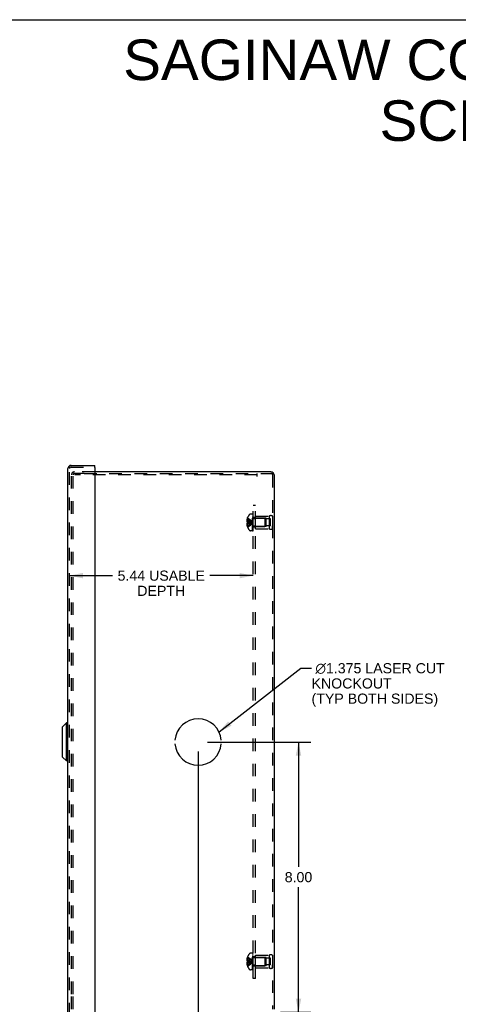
# Model space of a CAD drawing. Header units: inches. Extents: x 0 to 68, y 0 to 44.
# Tile 16 of 17: x 34 to 47, y 14.9 to 44. Entities that reach past the tile are written whole.
import ezdxf

# ---------------------------------------------------------------- set-up
doc = ezdxf.new("R2010")
doc.units = ezdxf.units.IN
doc.header["$LTSCALE"] = 3.74
doc.header["$MEASUREMENT"] = 0
doc.linetypes.add('HIDDEN', pattern=[0.2, 0.1, -0.1])
doc.layers.get('0').update_dxf_attribs({"linetype": 'CONTINUOUS'})
for name, color, linetype in [('DEFAULT_2', 8, 'HIDDEN'), ('DIMENSIONS', 7, 'CONTINUOUS'), ('DOOR_ASSEMBLY', 7, 'CONTINUOUS'), ('OPEN', 7, 'CONTINUOUS'), ('SUBPANEL', 7, 'CONTINUOUS')]:
    doc.layers.add(name, color=color, linetype=linetype)
doc.styles.get("Standard").update_dxf_attribs({"font": 'arial.ttf'})
doc.dimstyles.new('DIMSTYLE_1', dxfattribs={"dimtxt": 0.3, "dimasz": 0.4, "dimexe": 0.09, "dimexo": 0.07, "dimgap": 0.0375, "dimtad": 0, "dimtih": 1, "dimtoh": 1, "dimzin": 4, "dimdsep": 46, "dimtxsty": 'Standard', "dimblk": '_FILLED', "dimblk1": '_FILLED', "dimblk2": '_FILLED', "dimcen": 0.09, "dimadec": 3, "dimazin": 1, "dimtfac": 1, "dimtdec": 3, "dimtofl": 0, "dimtmove": 0, "dimatfit": 3, "dimldrblk": '_FILLED', "dimfxl": 0, "dimtolj": 1, "dimtzin": 4, "dimarcsym": 0})
doc.dimstyles.get("Standard").update_dxf_attribs({"dimtxt": 0.34, "dimasz": 0.4, "dimexe": 0.09, "dimexo": 0.07, "dimgap": 0.09, "dimtad": 0, "dimtih": 1, "dimtoh": 1, "dimdec": 3, "dimzin": 4, "dimdsep": 46, "dimtxsty": 'Standard', "dimblk": '_FILLED', "dimblk1": '_FILLED', "dimblk2": '_FILLED', "dimcen": 0.09, "dimadec": 3, "dimazin": 1, "dimtp": 0.001, "dimtm": 0.001, "dimtfac": 1, "dimtdec": 3, "dimtofl": 0, "dimtmove": 0, "dimatfit": 3, "dimldrblk": '_FILLED', "dimfxl": 0, "dimtolj": 1, "dimtzin": 4, "dimarcsym": 0})

# ---------------------------------------------------------------- blocks, each defined once
blk = doc.blocks.new('_FILLED')
at = {"color": 0, "linetype": 'ByBlock'}
blk.add_solid([(0, 0), (-1, 0.2), (-1, -0.2)], dxfattribs=at)
blk = doc.blocks.new('*D15')
at = {"layer": 'DIMENSIONS', "color": 2, "linetype": 'Continuous'}
for p, q in [((35.472, 27.543), (36.749, 27.543)), ((40.908, 27.543), (39.631, 27.543))]:
    blk.add_line(p, q, dxfattribs=at)
at = {"layer": 'DIMENSIONS', "color": 2, "linetype": 'Continuous', "xscale": 0.4, "yscale": 0.4, "zscale": 0.4, "rotation": 180}
blk.add_blockref('_FILLED', (35.472, 27.543), dxfattribs=at)
at = {"layer": 'DIMENSIONS', "color": 2, "linetype": 'Continuous', "xscale": 0.4, "yscale": 0.4, "zscale": 0.4}
blk.add_blockref('_FILLED', (40.908, 27.543), dxfattribs=at)
at = {"layer": 'DIMENSIONS', "color": 2, "linetype": 'Continuous', "insert": (38.19, 27.693), "char_height": 0.3, "width": 2.58178, "attachment_point": 2, "line_spacing_factor": 0.9}
blk.add_mtext('5.44 USABLE\\PDEPTH', dxfattribs=at)
blk = doc.blocks.new('*D20')
at = {"layer": 'DIMENSIONS', "color": 2, "linetype": 'Continuous'}
for p, q in [((39.561, 22.618), (42.611, 22.618)), ((42.251, 22.618), (42.251, 18.918)), ((42.251, 14.618), (42.251, 18.318)), ((41.716, 14.618), (42.611, 14.618))]:
    blk.add_line(p, q, dxfattribs=at)
at = {"layer": 'DIMENSIONS', "color": 2, "linetype": 'Continuous', "xscale": 0.4, "yscale": 0.4, "zscale": 0.4}
for p, rotation in [((42.251, 22.618), 90), ((42.251, 14.618), 270)]:
    blk.add_blockref('_FILLED', p, dxfattribs=dict(at, rotation=rotation))
at = {"layer": 'DIMENSIONS', "color": 2, "linetype": 'Continuous', "insert": (42.251, 18.768), "char_height": 0.3, "width": 0.81524, "attachment_point": 2, "line_spacing_factor": 0.9}
blk.add_mtext('8.00', dxfattribs=at)
blk = doc.blocks.new('*D21')
at = {"layer": 'DIMENSIONS', "color": 2, "linetype": 'Continuous'}
for p, q in [((39.281, 22.338), (39.281, 13.757)), ((41.531, 14.433), (41.531, 13.757)), ((39.281, 14.117), (38.481, 14.117)), ((41.531, 14.117), (42.331, 14.117))]:
    blk.add_line(p, q, dxfattribs=at)
at = {"layer": 'DIMENSIONS', "color": 2, "linetype": 'Continuous', "xscale": 0.4, "yscale": 0.4, "zscale": 0.4}
blk.add_blockref('_FILLED', (39.281, 14.117), dxfattribs=at)
at = {"layer": 'DIMENSIONS', "color": 2, "linetype": 'Continuous', "xscale": 0.4, "yscale": 0.4, "zscale": 0.4, "rotation": 180}
blk.add_blockref('_FILLED', (41.531, 14.117), dxfattribs=at)
at = {"layer": 'DIMENSIONS', "color": 2, "linetype": 'Continuous', "insert": (40.406, 14.267), "char_height": 0.3, "width": 0.81524, "attachment_point": 2, "line_spacing_factor": 0.9}
blk.add_mtext('2.25', dxfattribs=at)

msp = doc.modelspace()

# ---------------------------------------------------------------- linework, layer by layer
at = {"color": 7, "linetype": 'Continuous'}
msp.add_line((0, 44), (68, 44), dxfattribs=at)
at = {"color": 3, "linetype": 'Continuous'}
for p, q in [((41.436, 30.618), (36.222, 30.618)), ((41.531, 30.523), (41.531, 14.713))]:
    msp.add_line(p, q, dxfattribs=at)
msp.add_arc((41.436, 30.523), 0.0948, 0, 90, dxfattribs=at)
at = {"layer": 'DEFAULT_2', "color": 8, "linetype": 'HIDDEN'}
for p, q in [((36.222, 30.618), (35.626, 30.618)), ((35.531, 30.118), (35.531, 30.523)), ((35.579, 30.118), (35.579, 30.523)), ((35.904, 30.57), (35.626, 30.57)), ((35.629, 30.57), (35.629, 30.522)), ((41.031, 30.522), (35.629, 30.522)), ((35.904, 30.57), (41.436, 30.57)), ((41.031, 30.475), (41.031, 30.57)), ((41.483, 30.523), (41.483, 14.713)), ((35.531, 15.158), (35.531, 30.078)), ((35.579, 15.158), (35.579, 30.078)), ((40.742, 29.168), (40.72, 29.168)), ((40.742, 29.223), (40.729, 29.223)), ((40.742, 29.258), (40.742, 29.259)), ((40.742, 29.257), (40.742, 29.258)), ((40.742, 29.257), (40.742, 29.136)), ((40.888, 29.364), (40.827, 29.364)), ((40.888, 28.872), (40.888, 29.364)), ((40.893, 28.872), (40.893, 29.361)), ((40.908, 29.361), (40.893, 29.361)), ((40.908, 29.326), (40.893, 29.326)), ((40.908, 29.319), (40.893, 29.319)), ((40.908, 29.297), (40.893, 29.297)), ((40.908, 29.256), (40.893, 29.256)), ((40.908, 29.242), (40.893, 29.242)), ((40.908, 29.165), (40.893, 29.165)), ((40.908, 29.164), (40.893, 29.164)), ((40.908, 28.872), (40.908, 29.361)), ((40.925, 29.242), (41.253, 29.242)), ((40.983, 28.93), (40.983, 29.306)), ((40.983, 29.306), (41.383, 29.306)), ((41.295, 29.243), (40.983, 29.243)), ((41.253, 29.242), (41.253, 28.994)), ((41.263, 29.232), (41.253, 29.242)), ((41.263, 29.004), (41.263, 29.232)), ((41.295, 28.993), (41.295, 29.243)), ((41.42, 29.22), (41.295, 29.22)), ((41.383, 29.306), (41.383, 28.93)), ((41.42, 29.017), (41.42, 29.22)), ((41.483, 29.306), (41.483, 29.218)), ((41.483, 29.306), (41.483, 28.93)), ((40.742, 29.068), (40.72, 29.068)), ((40.742, 29.136), (40.729, 29.136)), ((40.742, 29.1), (40.729, 29.1)), ((40.742, 29.014), (40.729, 29.014)), ((40.742, 29.136), (40.742, 29.136)), ((40.742, 29.136), (40.771, 29.133)), ((40.742, 29.1), (40.742, 28.979)), ((40.742, 29.1), (40.742, 29.1)), ((40.742, 28.979), (40.742, 28.978)), ((40.742, 28.978), (40.742, 28.978)), ((40.771, 29.133), (40.799, 29.131)), ((40.888, 28.872), (40.827, 28.872)), ((40.878, 29.115), (40.903, 29.118)), ((40.878, 29.115), (40.903, 29.118)), ((40.908, 29.031), (40.893, 29.031)), ((40.908, 29.024), (40.893, 29.024)), ((40.908, 28.963), (40.893, 28.963)), ((40.908, 28.941), (40.893, 28.941)), ((40.908, 28.924), (40.893, 28.924)), ((40.908, 28.888), (40.893, 28.888)), ((40.893, 28.872), (40.908, 28.872)), ((40.925, 28.994), (41.253, 28.994)), ((41.295, 28.993), (40.983, 28.993)), ((40.983, 28.93), (41.383, 28.93)), ((41.263, 29.004), (41.253, 28.994)), ((41.42, 29.017), (41.295, 29.017)), ((41.483, 28.93), (41.483, 29.018)), ((40.888, 16.364), (40.827, 16.364)), ((40.888, 15.872), (40.888, 16.364)), ((40.908, 16.361), (40.893, 16.361)), ((40.893, 15.872), (40.893, 16.361)), ((40.908, 16.326), (40.893, 16.326)), ((40.908, 15.872), (40.908, 16.361)), ((40.742, 16.168), (40.72, 16.168)), ((40.742, 16.068), (40.72, 16.068)), ((40.742, 16.223), (40.729, 16.223)), ((40.742, 16.136), (40.729, 16.136)), ((40.742, 16.1), (40.729, 16.1)), ((40.742, 16.258), (40.742, 16.259)), ((40.742, 16.258), (40.742, 16.257)), ((40.742, 16.257), (40.742, 16.136)), ((40.742, 16.136), (40.742, 16.136)), ((40.742, 16.136), (40.771, 16.133)), ((40.742, 16.1), (40.742, 16.1)), ((40.742, 16.1), (40.742, 15.979)), ((40.771, 16.133), (40.799, 16.131)), ((40.878, 16.115), (40.903, 16.118)), ((40.878, 16.115), (40.903, 16.118)), ((40.908, 16.319), (40.893, 16.319)), ((40.908, 16.297), (40.893, 16.297)), ((40.908, 16.256), (40.893, 16.256)), ((40.908, 16.242), (40.893, 16.242)), ((40.908, 16.165), (40.893, 16.165)), ((40.908, 16.164), (40.893, 16.164)), ((40.908, 16.031), (40.893, 16.031)), ((40.925, 16.242), (41.253, 16.242)), ((40.983, 16.306), (41.383, 16.306)), ((40.983, 15.93), (40.983, 16.306)), ((41.295, 16.243), (40.983, 16.243)), ((41.263, 16.232), (41.253, 16.242)), ((41.253, 16.242), (41.253, 15.994)), ((41.263, 16.004), (41.263, 16.232)), ((41.295, 15.993), (41.295, 16.243)), ((41.42, 16.22), (41.295, 16.22)), ((41.383, 16.306), (41.383, 15.93)), ((41.42, 16.017), (41.42, 16.22)), ((41.483, 16.306), (41.483, 16.218)), ((41.483, 16.306), (41.483, 15.93)), ((40.742, 16.014), (40.729, 16.014)), ((40.742, 15.979), (40.742, 15.978)), ((40.742, 15.978), (40.742, 15.978)), ((40.888, 15.872), (40.827, 15.872)), ((40.908, 16.024), (40.893, 16.024)), ((40.908, 15.963), (40.893, 15.963)), ((40.908, 15.941), (40.893, 15.941)), ((40.908, 15.924), (40.893, 15.924)), ((40.908, 15.888), (40.893, 15.888)), ((40.893, 15.872), (40.908, 15.872)), ((40.925, 15.994), (41.253, 15.994)), ((41.295, 15.993), (40.983, 15.993)), ((40.983, 15.93), (41.383, 15.93)), ((41.263, 16.004), (41.253, 15.994)), ((41.42, 16.017), (41.295, 16.017)), ((41.483, 15.93), (41.483, 16.018)), ((35.531, 14.713), (35.531, 15.118)), ((35.579, 14.713), (35.579, 15.118))]:
    msp.add_line(p, q, dxfattribs=at)
for points in [[(40.729, 29.223), (40.727, 29.215), (40.726, 29.208), (40.724, 29.202), (40.723, 29.195), (40.722, 29.188), (40.721, 29.181), (40.72, 29.174), (40.72, 29.168)], [(40.72, 29.168), (40.72, 29.165), (40.721, 29.162), (40.721, 29.159), (40.722, 29.156), (40.723, 29.153), (40.724, 29.15), (40.725, 29.146), (40.726, 29.143), (40.728, 29.14), (40.729, 29.136)], [(40.742, 29.258), (40.771, 29.239), (40.799, 29.217), (40.826, 29.195), (40.853, 29.171), (40.878, 29.145), (40.903, 29.118)], [(40.742, 29.223), (40.771, 29.208), (40.799, 29.192), (40.826, 29.175), (40.853, 29.157), (40.878, 29.138), (40.903, 29.118)], [(40.742, 29.168), (40.771, 29.161), (40.799, 29.153), (40.826, 29.145), (40.853, 29.137), (40.878, 29.128), (40.903, 29.118)], [(40.729, 29.1), (40.728, 29.096), (40.726, 29.093), (40.725, 29.09), (40.724, 29.086), (40.723, 29.083), (40.722, 29.08), (40.721, 29.077), (40.721, 29.074), (40.72, 29.071), (40.72, 29.068)], [(40.72, 29.068), (40.72, 29.062), (40.721, 29.055), (40.722, 29.048), (40.723, 29.041), (40.724, 29.034), (40.726, 29.028), (40.727, 29.021), (40.729, 29.014)], [(40.742, 29.136), (40.742, 29.133), (40.742, 29.13), (40.742, 29.127), (40.742, 29.124), (40.742, 29.121), (40.742, 29.118)], [(40.742, 29.124), (40.742, 29.127), (40.742, 29.13)], [(40.742, 29.014), (40.771, 29.028), (40.799, 29.044), (40.826, 29.061), (40.853, 29.079), (40.878, 29.098), (40.903, 29.118)], [(40.742, 28.978), (40.771, 28.997), (40.799, 29.019), (40.826, 29.041), (40.853, 29.065), (40.878, 29.091), (40.903, 29.118)], [(40.742, 29.118), (40.742, 29.115), (40.742, 29.112), (40.742, 29.109), (40.742, 29.106), (40.742, 29.103), (40.742, 29.1)], [(40.742, 29.068), (40.771, 29.075), (40.799, 29.083), (40.826, 29.091), (40.853, 29.099), (40.878, 29.108), (40.903, 29.118)], [(40.742, 29.1), (40.771, 29.103), (40.799, 29.105), (40.826, 29.108), (40.853, 29.111), (40.878, 29.115)], [(40.742, 29.106), (40.742, 29.109), (40.742, 29.112)], [(40.742, 29.1), (40.771, 29.103), (40.799, 29.105), (40.826, 29.108), (40.853, 29.111)], [(40.799, 29.131), (40.826, 29.128), (40.853, 29.125), (40.878, 29.121), (40.903, 29.118)], [(40.826, 29.128), (40.853, 29.125), (40.878, 29.121), (40.903, 29.118)], [(40.729, 16.223), (40.727, 16.215), (40.726, 16.208), (40.724, 16.202), (40.723, 16.195), (40.722, 16.188), (40.721, 16.181), (40.72, 16.174), (40.72, 16.168)], [(40.72, 16.168), (40.72, 16.165), (40.721, 16.162), (40.721, 16.159), (40.722, 16.156), (40.723, 16.153), (40.724, 16.15), (40.725, 16.146), (40.726, 16.143), (40.728, 16.14), (40.729, 16.136)], [(40.729, 16.1), (40.728, 16.096), (40.726, 16.093), (40.725, 16.09), (40.724, 16.086), (40.723, 16.083), (40.722, 16.08), (40.721, 16.077), (40.721, 16.074), (40.72, 16.071), (40.72, 16.068)], [(40.72, 16.068), (40.72, 16.062), (40.721, 16.055), (40.722, 16.048), (40.723, 16.041), (40.724, 16.034), (40.726, 16.028), (40.727, 16.021), (40.729, 16.014)], [(40.742, 16.258), (40.771, 16.239), (40.799, 16.217), (40.826, 16.195), (40.853, 16.171), (40.878, 16.145), (40.903, 16.118)], [(40.742, 16.223), (40.771, 16.208), (40.799, 16.192), (40.826, 16.175), (40.853, 16.157), (40.878, 16.138), (40.903, 16.118)], [(40.742, 16.168), (40.771, 16.161), (40.799, 16.153), (40.826, 16.145), (40.853, 16.137), (40.878, 16.128), (40.903, 16.118)], [(40.742, 16.118), (40.742, 16.121), (40.742, 16.124), (40.742, 16.127), (40.742, 16.13), (40.742, 16.133), (40.742, 16.136)], [(40.742, 16.13), (40.742, 16.127), (40.742, 16.124)], [(40.742, 16.068), (40.771, 16.075), (40.799, 16.083), (40.826, 16.091), (40.853, 16.099), (40.878, 16.108), (40.903, 16.118)], [(40.742, 16.1), (40.742, 16.103), (40.742, 16.106), (40.742, 16.109), (40.742, 16.112), (40.742, 16.115), (40.742, 16.118)], [(40.742, 15.978), (40.771, 15.997), (40.799, 16.019), (40.826, 16.041), (40.853, 16.065), (40.878, 16.091), (40.903, 16.118)], [(40.742, 16.014), (40.771, 16.028), (40.799, 16.044), (40.826, 16.061), (40.853, 16.079), (40.878, 16.098), (40.903, 16.118)], [(40.742, 16.1), (40.771, 16.103), (40.799, 16.105), (40.826, 16.108), (40.853, 16.111), (40.878, 16.115)], [(40.742, 16.112), (40.742, 16.109), (40.742, 16.106)], [(40.742, 16.1), (40.771, 16.103), (40.799, 16.105), (40.826, 16.108), (40.853, 16.111)], [(40.799, 16.131), (40.826, 16.128), (40.853, 16.125), (40.878, 16.121), (40.903, 16.118)], [(40.826, 16.128), (40.853, 16.125), (40.878, 16.121), (40.903, 16.118)]]:
    msp.add_lwpolyline(points, dxfattribs=at)
for centre, radius, start, end in [((35.626, 30.523), 0.0948, 90, 180), ((35.626, 30.523), 0.0468, 90, 180), ((41.436, 30.523), 0.0468, 0, 90), ((41.07, 29.118), 0.357, 156.9983, 162.9593), ((41.07, 29.118), 0.357, 139.0666, 156.8097), ((40.827, 29.329), 0.035, 90, 139.0666), ((40.925, 29.279), 0.0372, 180, 210.0497), ((40.925, 29.279), 0.0372, 242.4601, 270), ((41.433, 29.219), 0.1, 60.0508, 119.9492), ((41.07, 29.118), 0.357, 197.0407, 203.0017), ((41.07, 29.118), 0.357, 203.1903, 220.9334), ((40.827, 28.907), 0.035, 220.9334, 270), ((40.925, 28.957), 0.0372, 149.9503, 180), ((40.925, 28.957), 0.0372, 90, 117.5399), ((41.433, 29.017), 0.1, 240.0508, 299.9492), ((41.07, 16.118), 0.357, 139.0666, 156.8097), ((40.827, 16.329), 0.035, 90, 139.0666), ((41.07, 16.118), 0.357, 156.9983, 162.9593), ((40.925, 16.279), 0.0372, 180, 210.0497), ((40.925, 16.279), 0.0372, 242.4601, 270), ((41.433, 16.219), 0.1, 60.0508, 119.9492), ((41.07, 16.118), 0.357, 197.0407, 203.0017), ((41.07, 16.118), 0.357, 203.1903, 220.9334), ((40.827, 15.907), 0.035, 220.9334, 270), ((40.925, 15.957), 0.0372, 149.9503, 180), ((40.925, 15.957), 0.0372, 90, 117.5399), ((41.433, 16.017), 0.1, 240.0508, 299.9492)]:
    msp.add_arc(centre, radius, start, end, dxfattribs=at)
at = {"layer": 'DOOR_ASSEMBLY', "color": 3, "linetype": 'Continuous'}
for p, q in [((35.424, 14.525), (35.424, 30.711)), ((35.519, 30.806), (36.222, 30.806)), ((36.222, 30.743), (36.222, 14.494))]:
    msp.add_line(p, q, dxfattribs=at)
at = {"layer": 'DOOR_ASSEMBLY', "color": 8, "linetype": 'HIDDEN'}
for p, q in [((35.472, 14.525), (35.472, 30.711)), ((35.519, 30.758), (36.207, 30.758))]:
    msp.add_line(p, q, dxfattribs=at)
at = {"layer": 'DOOR_ASSEMBLY', "color": 7, "linetype": 'Continuous'}
for p, q in [((36.222, 30.758), (36.207, 30.758)), ((36.222, 30.758), (36.222, 30.806)), ((35.268, 23.063), (35.386, 23.181)), ((35.268, 22.174), (35.268, 23.063)), ((35.386, 22.056), (35.386, 23.181)), ((35.424, 23.181), (35.386, 23.181)), ((35.268, 22.174), (35.386, 22.056)), ((35.424, 22.056), (35.386, 22.056))]:
    msp.add_line(p, q, dxfattribs=at)
at = {"layer": 'DOOR_ASSEMBLY', "color": 3, "linetype": 'Continuous'}
for centre, radius, start, end in [((35.519, 30.711), 0.0948, 90, 180), ((36.207, 30.743), 0.015, 0, 90)]:
    msp.add_arc(centre, radius, start, end, dxfattribs=at)
at = {"layer": 'DOOR_ASSEMBLY', "color": 8, "linetype": 'HIDDEN'}
msp.add_arc((35.519, 30.711), 0.0468, 90, 180, dxfattribs=at)
at = {"layer": 'OPEN', "color": 40, "linetype": 'Continuous'}
for start, end in [(4.5886, 175.4114), (184.5886, 355.4114)]:
    msp.add_arc((39.281, 22.618), 0.688, start, end, dxfattribs=at)
at = {"layer": 'SUBPANEL', "color": 8, "linetype": 'HIDDEN'}
for p, q in [((40.908, 15.618), (40.908, 29.618)), ((40.983, 29.618), (40.908, 29.618)), ((40.983, 15.618), (40.983, 29.618)), ((40.983, 29.259), (40.908, 29.259)), ((40.983, 29.227), (40.908, 29.227)), ((40.983, 29.009), (40.908, 29.009)), ((40.983, 28.978), (40.908, 28.978)), ((40.983, 16.259), (40.908, 16.259)), ((40.983, 16.227), (40.908, 16.227)), ((40.983, 16.009), (40.908, 16.009)), ((40.983, 15.978), (40.908, 15.978)), ((40.983, 15.618), (40.908, 15.618))]:
    msp.add_line(p, q, dxfattribs=at)

# ---------------------------------------------------------------- texts
at = {"layer": 'DIMENSIONS', "color": 2, "linetype": 'Continuous', "line_spacing_factor": 0.9}
for s, insert, char_height, width, attachment_point in [('SAGINAW CONTROL & ENGINEERING\\PSCE-16N1606NKLP', (52.243, 43.413), 1.2, 30.30781, 2), (' \\fgdt;{\\fgdt;n}\\fArial;1.375 LASER CUT\\PKNOCKOUT\\P(TYP BOTH SIDES)', (42.636, 24.952), 0.3, 4.02788, 1)]:
    msp.add_mtext(s, dxfattribs=dict(at, insert=insert, char_height=char_height, width=width, attachment_point=attachment_point))

# ---------------------------------------------------------------- dimensions: what is measured, and where the dimension line sits
at = {"layer": 'DIMENSIONS', "color": 2, "linetype": 'Continuous'}
dim = msp.add_linear_dim(base=(35.472, 27.543), p1=(40.908, 29.368), p2=(35.472, 30.758), angle=180, text='<> USABLE\\PDEPTH', dimstyle='DIMSTYLE_1', dxfattribs=at)
dim.commit()
dim.dimension.update_dxf_attribs({"geometry": '*D15', "text_midpoint": (38.19, 27.318), "dimtype": 160})
for base, p1, p2, angle, picture, middle in [((42.251, 22.618), (41.646, 14.618), (39.491, 22.618), 90, '*D20', (42.25, 18.616)), ((39.281, 14.117), (41.531, 13.687), (39.281, 22.408), 180, '*D21', (40.403, 14.115))]:
    dim = msp.add_linear_dim(base=base, p1=p1, p2=p2, angle=angle, dimstyle='DIMSTYLE_1', dxfattribs=at)
    dim.commit()
    dim.dimension.update_dxf_attribs({"geometry": picture, "text_midpoint": middle, "dimtype": 160})

# ---------------------------------------------------------------- leaders
at = {"layer": 'DIMENSIONS', "color": 2, "linetype": 'Continuous', "annotation_type": 0, "has_hookline": 1, "hookline_direction": 1, "text_width": 3.858}
msp.add_leader([(39.901, 22.916), (42.318, 24.802), (42.636, 24.802)], dimstyle='Standard', override={"dimtad": 0}, dxfattribs=at)

doc.saveas('drawing.dxf')
